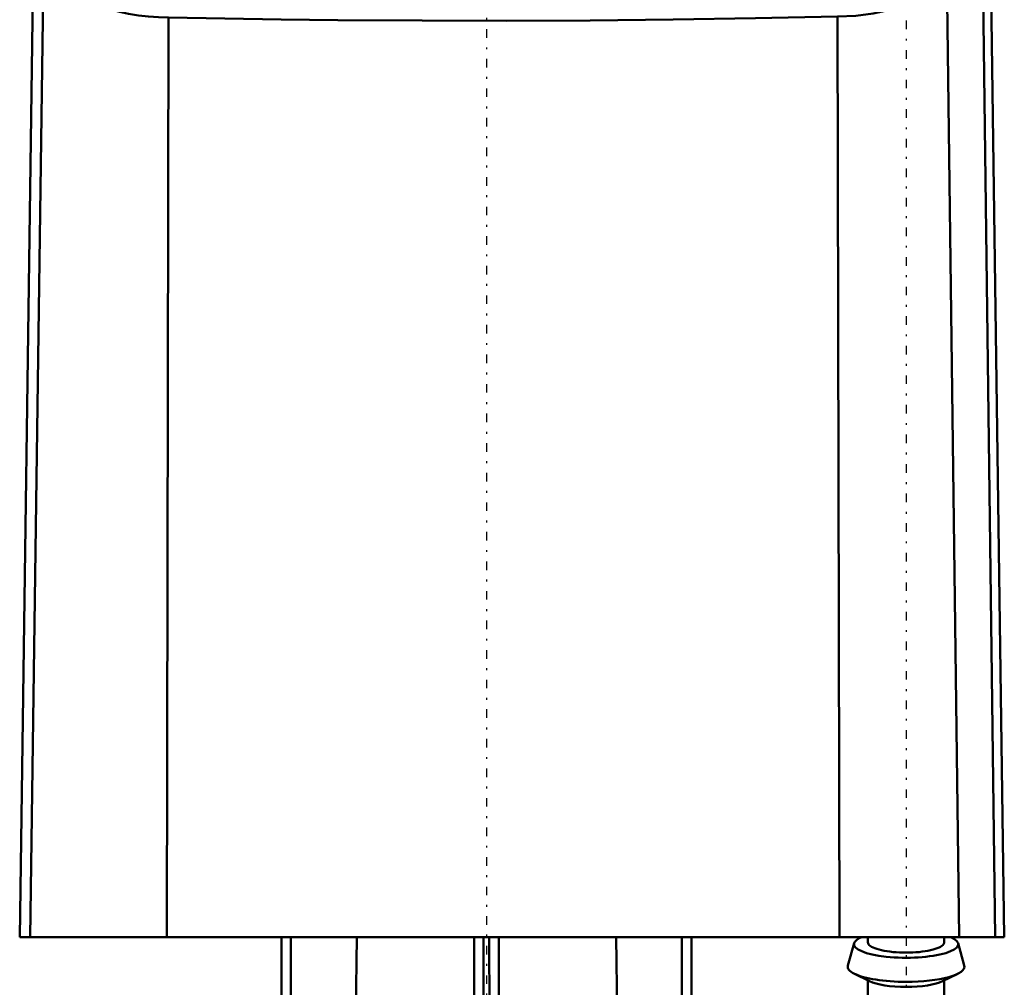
# Model space of a CAD drawing. Header units: millimetres. Extents: x -24 to 27, y -234 to 29.
# Tile 2 of 4: x -24 to 27, y -119 to -68. Entities that reach past the tile are written whole.
import ezdxf

# ---------------------------------------------------------------- set-up
doc = ezdxf.new("R2010")
doc.units = ezdxf.units.MM
doc.linetypes.add('Center', pattern=[1.5, 0.45, -0.5, 0.05, -0.5])
doc.layers.add('050', color=7, linetype='Continuous', lineweight=50)
doc.layers.add('MITTE', color=7, linetype='Center', lineweight=25)

# ---------------------------------------------------------------- blocks, each defined once
blk = doc.blocks.new('11_136_724_00_3_Schwimmer_0_in_136724_3')
at = {"layer": '050'}
for p, q in [((-11.205, -64.651), (-11.205, -64.56)), ((-1.25, -64.872), (-1.25, -64.67)), ((1.25, -64.872), (1.25, -64.67)), ((11.205, -64.56), (11.205, -64.651)), ((-23.772, -66.412), (-23.758, -65.43)), ((-23.758, -65.43), (-23.231, -66.865)), ((-23.158, -65.374), (-23.155, -65.381)), ((18.835, -66.07), (18.835, -66.16)), ((-23.774, -66.422), (-24.47, -116.294)), ((-23.772, -66.412), (-23.774, -66.422)), ((-23.231, -66.865), (-23.92, -116.294)), ((25.165, -66.632), (25.165, -66.721)), ((26.046, -66.951), (26.67, -116.294)), ((27.15, -116.294), (26.459, -66.81)), ((24.156, -67.207), (24.777, -116.294)), ((-16.671, -68.07), (-16.752, -116.294)), ((18.413, -68.03), (18.506, -116.294)), ((-24.47, -116.294), (27.15, -116.294))]:
    blk.add_line(p, q, dxfattribs=at)
for points in [[(-11.205, -64.56), (-11.177, -64.557), (-11.096, -64.552), (-10.97, -64.545), (-10.815, -64.538), (-10.75, -64.535)], [(-10.705, -64.644), (-10.87, -64.65), (-11.017, -64.654), (-11.129, -64.655), (-11.193, -64.653), (-11.205, -64.651)], [(-8.657, -64.564), (-8.492, -64.559), (-8.345, -64.557), (-8.233, -64.557), (-8.189, -64.559)], [(-1.25, -64.67), (-2.205, -64.667), (-3.133, -64.661), (-4.028, -64.653), (-4.876, -64.642), (-5.66, -64.631), (-6.372, -64.617), (-7.005, -64.602), (-7.549, -64.586), (-7.898, -64.572), (-8.189, -64.559)], [(8.189, -64.559), (7.786, -64.577), (7.283, -64.594), (6.693, -64.61), (6.017, -64.624), (5.267, -64.637), (4.45, -64.648), (3.575, -64.657), (2.657, -64.664), (1.96, -64.668), (1.25, -64.67)], [(8.189, -64.559), (8.273, -64.557), (8.401, -64.558), (8.557, -64.561), (8.657, -64.564)], [(11.205, -64.651), (11.177, -64.654), (11.096, -64.655), (10.971, -64.653), (10.816, -64.648), (10.705, -64.644)], [(10.751, -64.535), (10.87, -64.541), (11.017, -64.548), (11.129, -64.554), (11.193, -64.558), (11.205, -64.56)], [(18.5, -66.089), (18.504, -66.084), (18.553, -66.072), (18.652, -66.067), (18.789, -66.068), (18.835, -66.07)], [(18.835, -66.07), (18.958, -66.032), (19.163, -66.004)], [(18.835, -66.16), (18.687, -66.141), (18.575, -66.12), (18.512, -66.1), (18.5, -66.089)], [(21.528, -66.654), (21, -66.595), (20.501, -66.531), (20.046, -66.462), (19.647, -66.392), (19.314, -66.322), (19.058, -66.254), (18.922, -66.205), (18.835, -66.16)], [(26.459, -66.81), (26.402, -66.739), (26.222, -66.655), (25.926, -66.564), (25.516, -66.468), (25.008, -66.372), (24.938, -66.36)], [(24.996, -66.555), (25.078, -66.586), (25.165, -66.632)], [(-23.231, -66.865), (-23.154, -66.925), (-23.028, -66.98), (-22.847, -67.032), (-22.615, -67.08), (-22.344, -67.12), (-22.028, -67.156), (-21.658, -67.186), (-21.247, -67.21), (-20.807, -67.227)], [(22.472, -66.738), (22.392, -66.746), (22.268, -66.747), (22.115, -66.74), (21.949, -66.727), (21.788, -66.708), (21.65, -66.685), (21.551, -66.662), (21.528, -66.654)], [(25.165, -66.721), (25.042, -66.76), (24.833, -66.788), (24.545, -66.806), (24.185, -66.812), (23.764, -66.806), (23.295, -66.788), (22.891, -66.766), (22.472, -66.738)], [(25.165, -66.632), (25.313, -66.655), (25.425, -66.678), (25.489, -66.699), (25.5, -66.711)], [(25.5, -66.711), (25.496, -66.716), (25.447, -66.726), (25.348, -66.729), (25.211, -66.724), (25.165, -66.721)], [(26.046, -66.951), (26.255, -66.918), (26.392, -66.877), (26.458, -66.814), (26.459, -66.81)], [(-16.671, -68.07), (-17.201, -68.061), (-17.724, -68.028), (-18.25, -67.969), (-18.761, -67.885), (-19.238, -67.782), (-19.695, -67.658), (-20.139, -67.51), (-20.557, -67.343), (-20.807, -67.227)], [(22.105, -67.34), (21.69, -67.502), (21.249, -67.644), (20.772, -67.769), (20.272, -67.87), (19.373, -67.988), (18.413, -68.03)], [(22.105, -67.34), (22.558, -67.33), (22.98, -67.314), (23.373, -67.291), (23.726, -67.261), (24.156, -67.207)], [(18.413, -68.03), (14.114, -68.121), (9.795, -68.187), (5.44, -68.229), (1.077, -68.246), (-3.361, -68.24), (-7.794, -68.209), (-10.76, -68.175), (-13.72, -68.128), (-16.671, -68.07)]]:
    blk.add_lwpolyline(points, dxfattribs=at)
for radius, start, end in [(249.995, 92.46453, 95.311), (249.88, 91.98536, 92.45534), (249.88, 87.54466, 88.01464), (249.995, 85.41134, 87.53547), (247.941, 84.88516, 94.81378)]:
    blk.add_arc((0, -314.294), radius, start, end, dxfattribs=at)
for centre, major_axis, ratio, start_param, end_param in [((0, -301.822), (-245.312, 0), 0.965926, 4.707293, 4.717485), ((34.225, -313.766), (-3.809, 247.099), 0.423536, 0.0418, 0.059915)]:
    blk.add_ellipse(centre, major_axis=major_axis, ratio=ratio, start_param=start_param, end_param=end_param, dxfattribs=at)
at = {"layer": 'MITTE'}
blk.add_line((-12.1, -61.784), (12.1, -61.784), dxfattribs=at)
blk = doc.blocks.new('12_136_724_00_3_Spindel_0_in_136724_3')
at = {"layer": '050'}
for p, q in [((19.273, -116.609), (18.947, -117.783)), ((20, -116.294), (20, -116.564)), ((24, -116.564), (24, -116.294)), ((25.053, -117.783), (24.727, -116.609)), ((19.288, -118.207), (20.082, -118.6)), ((23.918, -118.6), (24.712, -118.207)), ((20, -118.559), (20, -119.564)), ((24, -119.564), (24, -118.559))]:
    blk.add_line(p, q, dxfattribs=at)
for points in [[(22, -117.1), (21.826, -117.098), (21.653, -117.092), (21.482, -117.082), (21.316, -117.068), (21.155, -117.05), (21, -117.028), (20.853, -117.003), (20.714, -116.975), (20.586, -116.943), (20.468, -116.909), (20.362, -116.871), (20.268, -116.832), (20.187, -116.791), (20.121, -116.747), (20.068, -116.703), (20.03, -116.657), (20.008, -116.611), (20, -116.564)], [(24, -116.564), (23.992, -116.611), (23.97, -116.657), (23.932, -116.703), (23.879, -116.747), (23.813, -116.791), (23.732, -116.832), (23.638, -116.871), (23.532, -116.909), (23.414, -116.943), (23.286, -116.975), (23.147, -117.003), (23, -117.028), (22.845, -117.05), (22.684, -117.068), (22.518, -117.082), (22.347, -117.092), (22.174, -117.098), (22, -117.1)]]:
    blk.add_lwpolyline(points, dxfattribs=at)
for centre, major_axis, start_param, end_param in [((22, -116.66), (2.734, 0), 3.069734, 6.827565), ((22, -116.66), (2.734, 0), 2.597213, 3.069734), ((22, -117.84), (3.061, 0), 3.069734, 3.624213), ((22, -117.84), (3.061, 0), 3.624213, 4.712389), ((22, -117.84), (3.061, 0), 4.712389, 6.355044), ((22, -118.34), (2.165, 0), 3.624213, 4.712389), ((22, -118.34), (2.165, 0), 4.712389, 5.800565)]:
    blk.add_ellipse(centre, major_axis=major_axis, ratio=0.258819, start_param=start_param, end_param=end_param, dxfattribs=at)
at = {"layer": 'MITTE'}
blk.add_line((22, -27.94), (22, -162.36), dxfattribs=at)
blk = doc.blocks.new('13_136_724_00_3_Einlaufrohr_0_in_136724_3')
at = {"layer": '050'}
for p, q in [((-10.75, -206.104), (-10.75, -116.294)), ((-10.25, -116.294), (-10.25, -206.604)), ((-8.208, -206.104), (-6.793, -116.294)), ((-0.65, -116.294), (-0.65, -223.199)), ((-0.15, -116.294), (-0.15, -193.144)), ((0.468, -222.701), (0.15, -116.294)), ((0.65, -116.294), (0.65, -223.199)), ((6.793, -116.294), (8.397, -218.104)), ((10.25, -218.604), (10.25, -116.294)), ((10.75, -116.294), (10.75, -218.104))]:
    blk.add_line(p, q, dxfattribs=at)
blk = doc.blocks.new('15_136_724_00_3_Gehause_0_in_136724_3')
at = {"layer": 'MITTE'}
blk.add_line((0, 28.955), (0, -233.503), dxfattribs=at)

msp = doc.modelspace()

# ---------------------------------------------------------------- block references
for name in ['15_136_724_00_3_Gehause_0_in_136724_3', '12_136_724_00_3_Spindel_0_in_136724_3', '13_136_724_00_3_Einlaufrohr_0_in_136724_3', '11_136_724_00_3_Schwimmer_0_in_136724_3']:
    msp.add_blockref(name, (0, 0))

doc.saveas('drawing.dxf')
